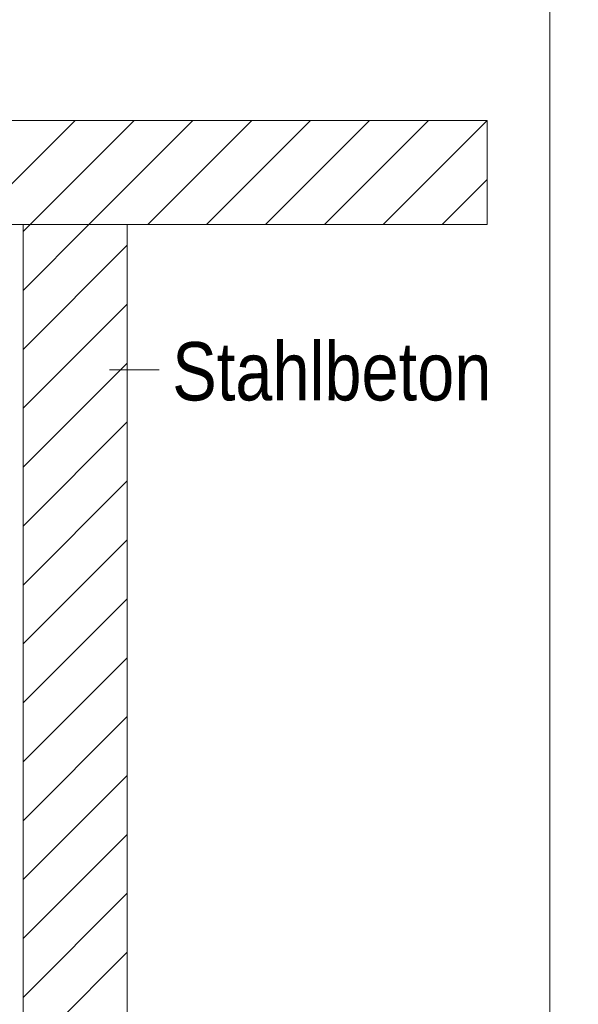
# Model space of a CAD drawing. Extents: x -720 to 300, y 62 to 1107.
# Tile 124 of 250: x 248 to 262, y 697 to 721. Entities that reach past the tile are written whole.
import ezdxf
from ezdxf.lldxf.tags import DXFTag

# ---------------------------------------------------------------- set-up
doc = ezdxf.new("R2010")
doc.units = 0
doc.layers.get('0').update_dxf_attribs({"lineweight": 35})
doc.layers.add('E_Detail_Beschriftung', color=7, linetype='Continuous', lineweight=13, true_color=0x009900)
doc.layers.add('E_Detail_Wandschraffur', color=7, linetype='Continuous', lineweight=5, true_color=0xc0c0c0)
doc.layers.add('E_Detail_Linie_Text_Bem', color=7, linetype='Continuous', lineweight=13)
doc.styles.get("Standard").update_dxf_attribs({"font": 'ARIALN.TTF'})
tags = doc.linetypes.add('fein_strichliert', pattern=[4, 1, -2, 1]).pattern_tags.tags
tags[8:9] = [DXFTag(74, 4), DXFTag(75, 0), DXFTag(340, '0'), DXFTag(46, 0.0), DXFTag(50, 0.0), DXFTag(44, 0.0), DXFTag(45, 0.0)]
tags[6:7] = [DXFTag(74, 4), DXFTag(75, 0), DXFTag(340, '0'), DXFTag(46, 0.0), DXFTag(50, 0.0), DXFTag(44, 0.0), DXFTag(45, 0.0)]
tags[4:5] = [DXFTag(74, 4), DXFTag(75, 0), DXFTag(340, '0'), DXFTag(46, 0.0), DXFTag(50, 0.0), DXFTag(44, 0.0), DXFTag(45, 0.0)]
tags = doc.linetypes.add('fein_strichliert-A06G9FM98I', pattern=[4, 1, -2, 1]).pattern_tags.tags
tags[8:9] = [DXFTag(74, 4), DXFTag(75, 0), DXFTag(340, '0'), DXFTag(46, 0.0), DXFTag(50, 0.0), DXFTag(44, 0.0), DXFTag(45, 0.0)]
tags[6:7] = [DXFTag(74, 4), DXFTag(75, 0), DXFTag(340, '0'), DXFTag(46, 0.0), DXFTag(50, 0.0), DXFTag(44, 0.0), DXFTag(45, 0.0)]
tags[4:5] = [DXFTag(74, 4), DXFTag(75, 0), DXFTag(340, '0'), DXFTag(46, 0.0), DXFTag(50, 0.0), DXFTag(44, 0.0), DXFTag(45, 0.0)]

# ---------------------------------------------------------------- blocks, each defined once
blk = doc.blocks.new('Referenz-A06G9FMD8I')
at = {"layer": 'E_Detail_Linie_Text_Bem', "linetype": 'fein_strichliert-A06G9FM98I', "ltscale": 0.65}
blk.add_line((261.05, 673.71), (261.05, 735.027), dxfattribs=at)
at = {"layer": 'E_Detail_Linie_Text_Bem', "linetype": 'Continuous', "ltscale": 0.13}
for p, q in [((199.57, 718.1), (259.548, 718.1)), ((259.548, 718.1), (259.548, 715.6)), ((259.548, 715.6), (211.57, 715.6)), ((248.397, 715.6), (250.897, 715.6)), ((248.397, 703.8), (248.397, 715.6)), ((250.897, 715.6), (250.897, 675.6)), ((248.397, 703.6), (248.397, 703.8)), ((248.397, 675.6), (248.397, 703.6))]:
    blk.add_line(p, q, dxfattribs=at)
at = {"layer": 'E_Detail_Linie_Text_Bem', "color": 0, "linetype": 'Continuous', "ltscale": 0.13}
blk.add_line((251.667, 712.112), (250.475, 712.112), dxfattribs=at)
at = {"layer": 'E_Detail_Wandschraffur', "linetype": 'ByBlock', "ltscale": 0.13}
for p, q in [((247.15, 715.6), (249.65, 718.1)), ((249.979, 715.6), (252.479, 718.1)), ((252.807, 715.6), (255.307, 718.1)), ((255.636, 715.6), (258.136, 718.1)), ((258.464, 715.6), (259.548, 716.684)), ((248.397, 714.018), (249.979, 715.6)), ((248.397, 711.19), (250.897, 713.69)), ((248.397, 708.361), (250.897, 710.861)), ((248.397, 705.533), (250.897, 708.033)), ((248.397, 702.704), (250.897, 705.204)), ((248.397, 699.876), (250.897, 702.376)), ((248.397, 697.048), (250.897, 699.548))]:
    blk.add_line(p, q, dxfattribs=at)
at = {"layer": 'E_Detail_Wandschraffur', "linetype": 'fein_strichliert', "ltscale": 0.13}
for p, q in [((248.565, 715.6), (251.065, 718.1)), ((251.393, 715.6), (253.893, 718.1)), ((254.222, 715.6), (256.722, 718.1)), ((257.05, 715.6), (259.548, 718.098)), ((248.397, 715.432), (248.565, 715.6)), ((248.397, 712.604), (250.897, 715.104)), ((248.397, 709.776), (250.897, 712.276)), ((248.397, 706.947), (250.897, 709.447)), ((248.397, 704.119), (250.897, 706.619)), ((248.397, 701.29), (250.897, 703.79)), ((248.397, 698.462), (250.897, 700.962)), ((248.397, 695.633), (250.897, 698.133))]:
    blk.add_line(p, q, dxfattribs=at)
at = {"layer": 'E_Detail_Beschriftung', "linetype": 'Continuous', "ltscale": 0.13, "insert": (251.982, 712.779), "char_height": 1.4, "attachment_point": 1}
blk.add_mtext('{\\fArial Narrow;Stahlbeton}', dxfattribs=at)

msp = doc.modelspace()

# ---------------------------------------------------------------- block references
at = {"color": 8, "lineweight": 25, "ltscale": 0.25, "true_color": 0x808080}
msp.add_blockref('Referenz-A06G9FMD8I', (0, 0), dxfattribs=at)

doc.saveas('drawing.dxf')
